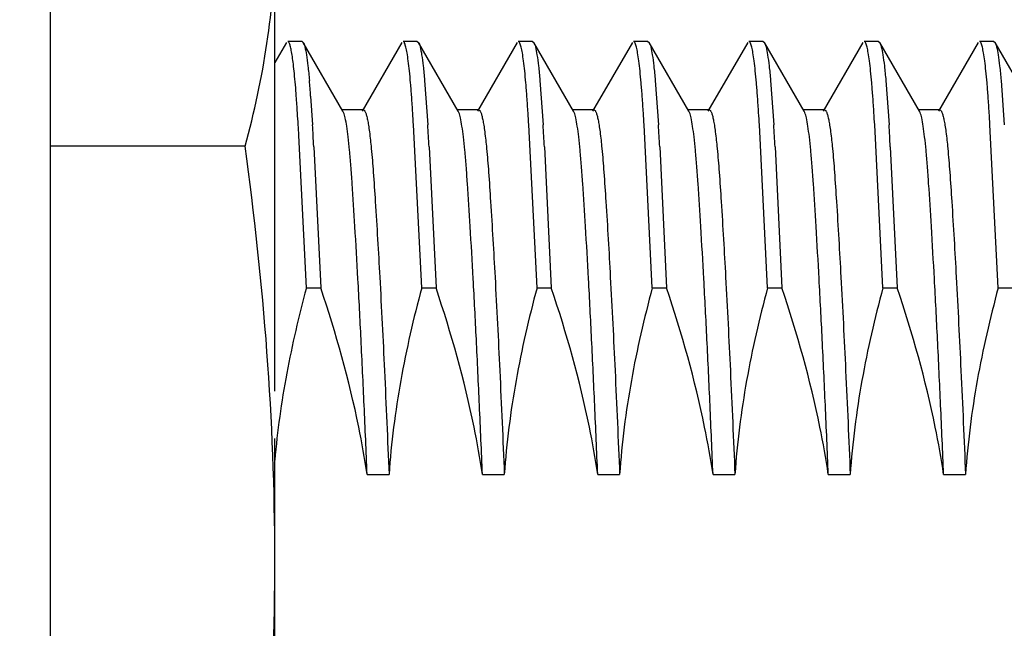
# Model space of a CAD drawing. Header units: inches. Extents: x 0 to 34, y 0 to 22.
# Tile 45 of 55: x 21.973 to 22.21, y 17.47 to 17.617. Entities that reach past the tile are written whole.
import ezdxf

# ---------------------------------------------------------------- set-up
doc = ezdxf.new("R2010")
doc.units = ezdxf.units.IN
doc.header["$LTSCALE"] = 1.87
doc.header["$MEASUREMENT"] = 0
doc.layers.get('0').update_dxf_attribs({"linetype": 'CONTINUOUS'})
doc.layers.add('DIMENSIONS', color=7, linetype='CONTINUOUS')
doc.styles.get("Standard").update_dxf_attribs({"font": 'txt', "width": 0.8})
doc.dimstyles.new('DIMSTYLE_1', dxfattribs={"dimtxt": 0.125, "dimasz": 0.18, "dimexe": 0.125, "dimexo": 0.0625, "dimgap": 0.0625, "dimtad": 0, "dimtih": 1, "dimtoh": 1, "dimdec": 3, "dimzin": 4, "dimdsep": 46, "dimtxsty": 'STANDARD', "dimblk": '_FILLED', "dimblk1": '_FILLED', "dimblk2": '_FILLED', "dimcen": 0.09, "dimadec": 0, "dimazin": 0, "dimtp": 0.01, "dimtm": 0.01, "dimtfac": 1, "dimtdec": 3, "dimtofl": 0, "dimtmove": 0, "dimatfit": 3, "dimldrblk": '_FILLED', "dimfxl": 1, "dimtolj": 1, "dimtzin": 4, "dimarcsym": 0})

# ---------------------------------------------------------------- blocks, each defined once
blk = doc.blocks.new('_FILLED')
at = {"color": 0, "linetype": 'BYBLOCK'}
blk.add_solid([(0, 0), (-1, 0.1736111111), (-1, -0.1736111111)], dxfattribs=at)
blk = doc.blocks.new('*D3')
at = {"layer": 'DIMENSIONS', "color": 2, "linetype": 'CONTINUOUS'}
for p, q in [((19.2781019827, 19.4786858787), (24.8892428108, 19.4786858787)), ((24.7642428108, 19.4786858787), (24.7642428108, 17.4036858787)), ((24.7642428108, 15.0786858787), (24.7642428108, 17.1536858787)), ((19.2781019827, 15.0786858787), (24.8892428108, 15.0786858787))]:
    blk.add_line(p, q, dxfattribs=at)
at = {"layer": 'DIMENSIONS', "color": 2, "linetype": 'CONTINUOUS', "xscale": 0.18, "yscale": 0.18, "zscale": 0.18}
for p, rotation in [((24.7642428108, 19.4786858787), 90), ((24.7642428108, 15.0786858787), 270)]:
    blk.add_blockref('_FILLED', p, dxfattribs=dict(at, rotation=rotation))
at = {"layer": 'DIMENSIONS', "color": 2, "linetype": 'CONTINUOUS', "insert": (24.7642428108, 17.3411858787), "char_height": 0.125, "width": 1.425, "attachment_point": 2, "line_spacing_factor": 0.9}
blk.add_mtext('4.400{\\Ftxt.shx;\\W1.000000;\\H0.125000; }[111.76]', dxfattribs=at)
blk = doc.blocks.new('*D4')
at = {"layer": 'DIMENSIONS', "color": 2, "linetype": 'CONTINUOUS'}
for p, q in [((23.4960885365, 19.4786858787), (23.4960885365, 19.8386858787)), ((19.2781019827, 19.4786858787), (23.6210885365, 19.4786858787)), ((13.2281019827, 17.0456858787), (23.6210885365, 17.0456858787)), ((23.4960885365, 17.0456858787), (23.4960885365, 16.6856858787))]:
    blk.add_line(p, q, dxfattribs=at)
at = {"layer": 'DIMENSIONS', "color": 2, "linetype": 'CONTINUOUS', "xscale": 0.18, "yscale": 0.18, "zscale": 0.18}
for p, rotation in [((23.4960885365, 19.4786858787), 270), ((23.4960885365, 17.0456858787), 90)]:
    blk.add_blockref('_FILLED', p, dxfattribs=dict(at, rotation=rotation))
at = {"layer": 'DIMENSIONS', "color": 2, "linetype": 'CONTINUOUS', "insert": (23.4960885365, 18.3246858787), "char_height": 0.125, "width": 1.225, "attachment_point": 2, "line_spacing_factor": 0.9}
blk.add_mtext('2.433{\\Ftxt.shx;\\W1.000000;\\H0.125000; }[61.8]', dxfattribs=at)

msp = doc.modelspace()

# ---------------------------------------------------------------- linework, layer by layer
at = {"color": 7, "linetype": 'CONTINUOUS'}
for p, q in [((21.9804358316, 19.7844757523), (21.9804506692, 14.7832961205)), ((22.0345953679, 17.5271693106), (22.0345926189, 17.6358303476)), ((22.0374014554, 17.6111678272), (22.0345933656, 17.6063146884)), ((22.0411478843, 17.611424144), (22.0376982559, 17.6114240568)), ((22.0411478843, 17.6114241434), (22.0414447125, 17.6111679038)), ((22.0510162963, 17.5946296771), (22.0414447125, 17.611167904)), ((22.0651792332, 17.6111685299), (22.0556084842, 17.5946298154)), ((22.0689256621, 17.6114248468), (22.0654760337, 17.6114247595)), ((22.0689256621, 17.6114248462), (22.0692224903, 17.6111686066)), ((22.0787940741, 17.5946303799), (22.0692224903, 17.6111686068)), ((22.0929570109, 17.6111692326), (22.083386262, 17.5946305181)), ((22.0967034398, 17.6114255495), (22.0932538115, 17.6114254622)), ((22.0967034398, 17.6114255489), (22.0970002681, 17.6111693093)), ((22.1065718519, 17.5946310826), (22.0970002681, 17.6111693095)), ((22.1207347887, 17.6111699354), (22.1111640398, 17.5946312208)), ((22.1244812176, 17.6114262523), (22.1210315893, 17.611426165)), ((22.1244812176, 17.6114262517), (22.1247780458, 17.611170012)), ((22.1343496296, 17.5946317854), (22.1247780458, 17.6111700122)), ((22.1485125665, 17.6111706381), (22.1389418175, 17.5946319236)), ((22.1522589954, 17.611426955), (22.148809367, 17.6114268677)), ((22.1522589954, 17.6114269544), (22.1525558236, 17.6111707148)), ((22.1621274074, 17.5946324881), (22.1525558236, 17.611170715)), ((22.1762903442, 17.6111713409), (22.1667195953, 17.5946326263)), ((22.1800367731, 17.6114276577), (22.1765871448, 17.6114275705)), ((22.1800367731, 17.6114276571), (22.1803336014, 17.6111714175)), ((22.1899051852, 17.5946331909), (22.1803336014, 17.6111714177)), ((22.204068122, 17.6111720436), (22.1944973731, 17.5946333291)), ((22.2078145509, 17.6114283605), (22.2043649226, 17.6114282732)), ((22.2078145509, 17.6114283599), (22.2081113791, 17.6111721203)), ((22.2176829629, 17.5946338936), (22.2081113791, 17.6111721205)), ((22.0706901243, 17.6020269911), (22.0714541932, 17.5913280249)), ((22.0984679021, 17.6020276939), (22.099231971, 17.5913287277)), ((22.1262456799, 17.6020283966), (22.1270097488, 17.5913294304)), ((22.1540234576, 17.6020290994), (22.1547875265, 17.5913301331)), ((22.1818012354, 17.6020298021), (22.1825653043, 17.5913308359)), ((22.2095790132, 17.6020305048), (22.2103430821, 17.5913315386)), ((22.0432241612, 17.5982008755), (22.0436764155, 17.5913273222)), ((22.0559501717, 17.5949245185), (22.0506745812, 17.594924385)), ((22.0511760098, 17.5942658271), (22.0510160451, 17.5946076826)), ((22.0837279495, 17.5949252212), (22.0784523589, 17.5949250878)), ((22.0789537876, 17.5942665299), (22.0787938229, 17.5946083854)), ((22.1115057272, 17.594925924), (22.1062301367, 17.5949257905)), ((22.1067315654, 17.5942672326), (22.1065716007, 17.5946090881)), ((22.139283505, 17.5949266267), (22.1340079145, 17.5949264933)), ((22.1345093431, 17.5942679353), (22.1343493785, 17.5946097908)), ((22.1670612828, 17.5949273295), (22.1617856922, 17.594927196)), ((22.1622871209, 17.5942686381), (22.1621271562, 17.5946104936)), ((22.1948390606, 17.5949280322), (22.18956347, 17.5949278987)), ((22.1900648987, 17.5942693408), (22.189904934, 17.5946111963)), ((22.0699820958, 17.5520410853), (22.0680045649, 17.5913279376)), ((22.0977598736, 17.5520417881), (22.0957823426, 17.5913286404)), ((22.1255376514, 17.5520424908), (22.1235601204, 17.5913293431)), ((22.1533154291, 17.5520431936), (22.1513378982, 17.5913300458)), ((22.1810932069, 17.5520438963), (22.179115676, 17.5913307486)), ((22.2088709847, 17.552044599), (22.2068934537, 17.5913314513)), ((22.0422043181, 17.5520403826), (22.0403809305, 17.5887454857)), ((22.0274641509, 17.5861780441), (21.9804506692, 17.5861768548)), ((22.0439873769, 17.58602423), (22.0456539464, 17.5520404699)), ((22.0717651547, 17.5860249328), (22.0734317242, 17.5520411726)), ((22.0995429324, 17.5860256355), (22.101209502, 17.5520418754)), ((22.1273207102, 17.5860263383), (22.1289872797, 17.5520425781)), ((22.155098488, 17.586027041), (22.1567650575, 17.5520432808)), ((22.1828762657, 17.5860277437), (22.1845428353, 17.5520439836)), ((22.0422043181, 17.5520403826), (22.0456539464, 17.5520404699)), ((22.0699820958, 17.5520410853), (22.0734317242, 17.5520411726)), ((22.0977598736, 17.5520417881), (22.101209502, 17.5520418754)), ((22.1255376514, 17.5520424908), (22.1289872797, 17.5520425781)), ((22.1533154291, 17.5520431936), (22.1567650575, 17.5520432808)), ((22.1810932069, 17.5520438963), (22.1845428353, 17.5520439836)), ((22.2088709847, 17.552044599), (22.212320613, 17.5520446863)), ((22.0346001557, 17.3379176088), (22.0345956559, 17.5157859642)), ((22.0568301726, 17.5070917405), (22.0621057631, 17.507091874)), ((22.0846079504, 17.5070924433), (22.0898835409, 17.5070925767)), ((22.1123857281, 17.507093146), (22.1176613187, 17.5070932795)), ((22.1401635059, 17.5070938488), (22.1454390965, 17.5070939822)), ((22.1679412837, 17.5070945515), (22.1732168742, 17.507094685)), ((22.1957190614, 17.5070952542), (22.200994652, 17.5070953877))]:
    msp.add_line(p, q, dxfattribs=at)
for centre, radius, start, end in [((21.8121657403, 17.5812924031), 0.2316762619, 4.1853498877, 5.1345600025), ((21.6422308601, 17.5690244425), 0.3986128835, 3.6274592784, 4.1975004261), ((21.0359944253, 17.530252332), 1.0060878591, 3.4802994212, 3.6467403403), ((21.0637722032, 17.5302530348), 1.006087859, 3.4802994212, 3.6467403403), ((21.0915499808, 17.5302537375), 1.0060878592, 3.4802994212, 3.6467403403), ((21.1193277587, 17.5302544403), 1.0060878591, 3.4802994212, 3.6467403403), ((21.1471055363, 17.530255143), 1.0060878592, 3.4802994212, 3.6467403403), ((21.1748833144, 17.5302558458), 1.0060878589, 3.4802994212, 3.6467403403), ((21.202661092, 17.5302565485), 1.0060878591, 3.4802994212, 3.6467403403), ((20.8455444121, 17.5187032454), 1.1968877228, 3.3548834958, 3.4786935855), ((20.8834259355, 17.5207590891), 1.1623945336, 3.3530465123, 3.4805305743), ((20.8271965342, 17.515706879), 1.2465535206, 3.2337700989, 3.4779368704), ((20.8549743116, 17.5157075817), 1.246553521, 3.2337700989, 3.4779368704), ((20.8827520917, 17.5157082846), 1.2465535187, 3.2337700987, 3.4779368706), ((20.9105298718, 17.5157089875), 1.2465535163, 3.2337700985, 3.4779368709), ((20.9383076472, 17.5157096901), 1.2465535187, 3.2337700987, 3.4779368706), ((20.676439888, 17.5085841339), 1.3697383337, 3.2410261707, 3.3550480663)]:
    msp.add_arc(centre, radius, start, end, dxfattribs=at)
for points, knots in [([(22.0274641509, 17.5861780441), (22.0296479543, 17.5943289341), (22.0323543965, 17.6066829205), (22.0342671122, 17.6233483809), (22.034592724, 17.6316768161), (22.0345926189, 17.6358303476)], [0, 0, 0, 0, 0.5033907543, 0.7522210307, 1, 1, 1, 1]), ([(22.0397745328, 17.5982007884), (22.0396383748, 17.6000369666), (22.0394266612, 17.6026127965), (22.0390817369, 17.6058003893), (22.0388388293, 17.607648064), (22.0385957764, 17.609126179), (22.0383524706, 17.6102274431), (22.0381371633, 17.6109137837), (22.0379461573, 17.6112612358), (22.0378456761, 17.6113684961), (22.0377945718, 17.6113971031)], [0, 0, 0, 0, 0.4112417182, 0.5771806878, 0.7160378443, 0.8275034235, 0.9114657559, 0.9682319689, 0.9869190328, 1, 1, 1, 1]), ([(22.0414447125, 17.6111679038), (22.0415230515, 17.6110325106), (22.0416639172, 17.6106793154), (22.0419400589, 17.6096985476), (22.0422515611, 17.6079523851), (22.0426032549, 17.6052578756), (22.0428073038, 17.6031907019), (22.0429123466, 17.6020262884)], [0, 0, 0, 0, 0.050529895, 0.1219752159, 0.3291976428, 0.6223290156, 1, 1, 1, 1]), ([(22.0678229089, 17.5942449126), (22.0677418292, 17.5955146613), (22.0675813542, 17.5979036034), (22.0673163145, 17.6012546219), (22.0670454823, 17.6041401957), (22.0667695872, 17.6065479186), (22.0664926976, 17.608471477), (22.0662145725, 17.6098985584), (22.0659690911, 17.6107841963), (22.0657496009, 17.6112276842), (22.0656327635, 17.6113639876), (22.0655723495, 17.6113978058)], [0, 0, 0, 0, 0.2194073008, 0.4128785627, 0.5796640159, 0.7191417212, 0.8308404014, 0.9144952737, 0.9702391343, 0.9880607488, 1, 1, 1, 1]), ([(22.0692224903, 17.6111686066), (22.0693008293, 17.6110332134), (22.069441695, 17.6106800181), (22.0697178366, 17.6096992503), (22.0700293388, 17.6079530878), (22.0703810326, 17.6052585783), (22.0705850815, 17.6031914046), (22.0706901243, 17.6020269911)], [0, 0, 0, 0, 0.050529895, 0.1219752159, 0.3291976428, 0.6223290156, 1, 1, 1, 1]), ([(22.0956006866, 17.5942456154), (22.095519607, 17.595515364), (22.0953591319, 17.5979043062), (22.0950940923, 17.6012553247), (22.0948232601, 17.6041408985), (22.094547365, 17.6065486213), (22.0942704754, 17.6084721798), (22.0939923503, 17.6098992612), (22.0937468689, 17.6107848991), (22.0935273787, 17.6112283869), (22.0934105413, 17.6113646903), (22.0933501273, 17.6113985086)], [0, 0, 0, 0, 0.2194073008, 0.4128785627, 0.5796640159, 0.7191417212, 0.8308404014, 0.9144952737, 0.9702391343, 0.9880607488, 1, 1, 1, 1]), ([(22.0970002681, 17.6111693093), (22.0970786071, 17.6110339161), (22.0972194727, 17.6106807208), (22.0974956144, 17.6096999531), (22.0978071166, 17.6079537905), (22.0981588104, 17.605259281), (22.0983628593, 17.6031921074), (22.0984679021, 17.6020276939)], [0, 0, 0, 0, 0.050529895, 0.1219752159, 0.3291976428, 0.6223290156, 1, 1, 1, 1]), ([(22.1233784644, 17.5942463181), (22.1232973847, 17.5955160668), (22.1231369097, 17.5979050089), (22.1228718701, 17.6012560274), (22.1226010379, 17.6041416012), (22.1223251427, 17.6065493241), (22.1220482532, 17.6084728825), (22.1217701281, 17.6098999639), (22.1215246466, 17.6107856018), (22.1213051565, 17.6112290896), (22.121188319, 17.611365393), (22.1211279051, 17.6113992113)], [0, 0, 0, 0, 0.2194073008, 0.4128785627, 0.5796640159, 0.7191417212, 0.8308404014, 0.9144952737, 0.9702391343, 0.9880607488, 1, 1, 1, 1]), ([(22.1247780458, 17.611170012), (22.1248563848, 17.6110346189), (22.1249972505, 17.6106814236), (22.1252733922, 17.6097006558), (22.1255848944, 17.6079544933), (22.1259365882, 17.6052599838), (22.1261406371, 17.6031928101), (22.1262456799, 17.6020283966)], [0, 0, 0, 0, 0.050529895, 0.1219752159, 0.3291976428, 0.6223290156, 1, 1, 1, 1]), ([(22.1511562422, 17.5942470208), (22.1510751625, 17.5955167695), (22.1509146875, 17.5979057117), (22.1506496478, 17.6012567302), (22.1503788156, 17.604142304), (22.1501029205, 17.6065500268), (22.1498260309, 17.6084735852), (22.1495479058, 17.6099006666), (22.1493024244, 17.6107863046), (22.1490829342, 17.6112297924), (22.1489660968, 17.6113660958), (22.1489056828, 17.6113999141)], [0, 0, 0, 0, 0.2194073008, 0.4128785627, 0.5796640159, 0.7191417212, 0.8308404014, 0.9144952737, 0.9702391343, 0.9880607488, 1, 1, 1, 1]), ([(22.1525558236, 17.6111707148), (22.1526341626, 17.6110353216), (22.1527750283, 17.6106821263), (22.15305117, 17.6097013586), (22.1533626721, 17.607955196), (22.153714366, 17.6052606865), (22.1539184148, 17.6031935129), (22.1540234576, 17.6020290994)], [0, 0, 0, 0, 0.050529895, 0.1219752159, 0.3291976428, 0.6223290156, 1, 1, 1, 1]), ([(22.17893402, 17.5942477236), (22.1788529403, 17.5955174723), (22.1786924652, 17.5979064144), (22.1784274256, 17.6012574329), (22.1781565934, 17.6041430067), (22.1778806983, 17.6065507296), (22.1776038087, 17.608474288), (22.1773256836, 17.6099013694), (22.1770802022, 17.6107870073), (22.176860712, 17.6112304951), (22.1767438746, 17.6113667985), (22.1766834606, 17.6114006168)], [0, 0, 0, 0, 0.2194073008, 0.4128785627, 0.5796640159, 0.7191417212, 0.8308404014, 0.9144952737, 0.9702391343, 0.9880607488, 1, 1, 1, 1]), ([(22.1803336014, 17.6111714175), (22.1804119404, 17.6110360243), (22.1805528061, 17.6106828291), (22.1808289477, 17.6097020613), (22.1811404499, 17.6079558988), (22.1814921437, 17.6052613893), (22.1816961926, 17.6031942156), (22.1818012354, 17.6020298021)], [0, 0, 0, 0, 0.050529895, 0.1219752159, 0.3291976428, 0.6223290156, 1, 1, 1, 1]), ([(22.2067117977, 17.5942484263), (22.206630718, 17.595518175), (22.206470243, 17.5979071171), (22.2062052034, 17.6012581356), (22.2059343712, 17.6041437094), (22.205658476, 17.6065514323), (22.2053815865, 17.6084749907), (22.2051034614, 17.6099020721), (22.2048579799, 17.61078771), (22.2046384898, 17.6112311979), (22.2045216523, 17.6113675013), (22.2044612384, 17.6114013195)], [0, 0, 0, 0, 0.2194073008, 0.4128785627, 0.5796640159, 0.7191417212, 0.8308404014, 0.9144952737, 0.9702391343, 0.9880607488, 1, 1, 1, 1]), ([(22.2081113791, 17.6111721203), (22.2081897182, 17.6110367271), (22.2083305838, 17.6106835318), (22.2086067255, 17.609702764), (22.2089182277, 17.6079566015), (22.2092699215, 17.605262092), (22.2094739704, 17.6031949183), (22.2095790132, 17.6020305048)], [0, 0, 0, 0, 0.050529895, 0.1219752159, 0.3291976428, 0.6223290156, 1, 1, 1, 1]), ([(22.0559499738, 17.5949114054), (22.0560471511, 17.5949078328), (22.0561959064, 17.5947729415), (22.0563305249, 17.5945468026), (22.0565104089, 17.5941474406), (22.0567149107, 17.5934650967), (22.056947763, 17.5924284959), (22.0571770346, 17.5911112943), (22.0575014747, 17.5888222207), (22.0576992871, 17.5869665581), (22.0578271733, 17.5856441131)], [0, 0, 0, 0, 0.030418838, 0.0540319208, 0.0843668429, 0.1662151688, 0.2768870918, 0.4163916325, 0.5843923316, 1, 1, 1, 1]), ([(22.0837277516, 17.5949121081), (22.0838249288, 17.5949085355), (22.0839736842, 17.5947736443), (22.0841083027, 17.5945475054), (22.0842881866, 17.5941481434), (22.0844926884, 17.5934657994), (22.0847255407, 17.5924291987), (22.0849548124, 17.591111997), (22.0852792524, 17.5888229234), (22.0854770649, 17.5869672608), (22.0856049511, 17.5856448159)], [0, 0, 0, 0, 0.030418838, 0.0540319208, 0.0843668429, 0.1662151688, 0.2768870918, 0.4163916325, 0.5843923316, 1, 1, 1, 1]), ([(22.1115055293, 17.5949128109), (22.1116027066, 17.5949092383), (22.111751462, 17.594774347), (22.1118860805, 17.5945482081), (22.1120659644, 17.5941488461), (22.1122704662, 17.5934665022), (22.1125033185, 17.5924299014), (22.1127325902, 17.5911126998), (22.1130570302, 17.5888236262), (22.1132548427, 17.5869679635), (22.1133827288, 17.5856455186)], [0, 0, 0, 0, 0.030418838, 0.0540319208, 0.0843668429, 0.1662151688, 0.2768870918, 0.4163916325, 0.5843923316, 1, 1, 1, 1]), ([(22.1392833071, 17.5949135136), (22.1393804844, 17.594909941), (22.1395292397, 17.5947750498), (22.1396638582, 17.5945489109), (22.1398437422, 17.5941495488), (22.140048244, 17.5934672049), (22.1402810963, 17.5924306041), (22.1405103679, 17.5911134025), (22.140834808, 17.5888243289), (22.1410326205, 17.5869686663), (22.1411605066, 17.5856462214)], [0, 0, 0, 0, 0.030418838, 0.0540319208, 0.0843668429, 0.1662151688, 0.2768870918, 0.4163916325, 0.5843923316, 1, 1, 1, 1]), ([(22.1670610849, 17.5949142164), (22.1671582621, 17.5949106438), (22.1673070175, 17.5947757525), (22.167441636, 17.5945496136), (22.1676215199, 17.5941502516), (22.1678260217, 17.5934679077), (22.168058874, 17.5924313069), (22.1682881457, 17.5911141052), (22.1686125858, 17.5888250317), (22.1688103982, 17.586969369), (22.1689382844, 17.5856469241)], [0, 0, 0, 0, 0.030418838, 0.0540319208, 0.0843668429, 0.1662151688, 0.2768870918, 0.4163916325, 0.5843923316, 1, 1, 1, 1]), ([(22.1948388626, 17.5949149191), (22.1949360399, 17.5949113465), (22.1950847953, 17.5947764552), (22.1952194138, 17.5945503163), (22.1953992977, 17.5941509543), (22.1956037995, 17.5934686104), (22.1958366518, 17.5924320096), (22.1960659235, 17.591114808), (22.1963903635, 17.5888257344), (22.196588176, 17.5869700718), (22.1967160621, 17.5856476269)], [0, 0, 0, 0, 0.030418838, 0.0540319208, 0.0843668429, 0.1662151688, 0.2768870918, 0.4163916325, 0.5843923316, 1, 1, 1, 1]), ([(22.0568301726, 17.5070917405), (22.0566014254, 17.5126421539), (22.0561351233, 17.5235010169), (22.055401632, 17.5392044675), (22.0546622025, 17.5535720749), (22.0539468, 17.5660812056), (22.0533767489, 17.5751685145), (22.0529361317, 17.5812860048), (22.0526211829, 17.5850238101), (22.0522939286, 17.5882089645), (22.0519589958, 17.5908066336), (22.0516129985, 17.5927657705), (22.0513400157, 17.5938497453), (22.0511760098, 17.5942658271)], [0, 0, 0, 0, 0.1906362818, 0.3729881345, 0.5394845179, 0.6843418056, 0.8029670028, 0.8519430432, 0.8948201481, 0.9316832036, 0.9618288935, 0.9846520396, 1, 1, 1, 1]), ([(22.0846079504, 17.5070924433), (22.0843792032, 17.5126428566), (22.083912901, 17.5235017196), (22.0831794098, 17.5392051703), (22.0824399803, 17.5535727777), (22.0817245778, 17.5660819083), (22.0811545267, 17.5751692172), (22.0807139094, 17.5812867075), (22.0803989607, 17.5850245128), (22.0800717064, 17.5882096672), (22.0797367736, 17.5908073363), (22.0793907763, 17.5927664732), (22.0791177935, 17.593850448), (22.0789537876, 17.5942665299)], [0, 0, 0, 0, 0.1906362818, 0.3729881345, 0.5394845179, 0.6843418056, 0.8029670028, 0.8519430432, 0.8948201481, 0.9316832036, 0.9618288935, 0.9846520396, 1, 1, 1, 1]), ([(22.1123857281, 17.507093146), (22.1121569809, 17.5126435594), (22.1116906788, 17.5235024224), (22.1109571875, 17.539205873), (22.110217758, 17.5535734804), (22.1095023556, 17.5660826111), (22.1089323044, 17.57516992), (22.1084916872, 17.5812874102), (22.1081767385, 17.5850252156), (22.1078494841, 17.58821037), (22.1075145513, 17.5908080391), (22.1071685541, 17.592767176), (22.1068955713, 17.5938511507), (22.1067315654, 17.5942672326)], [0, 0, 0, 0, 0.1906362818, 0.3729881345, 0.5394845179, 0.6843418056, 0.8029670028, 0.8519430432, 0.8948201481, 0.9316832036, 0.9618288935, 0.9846520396, 1, 1, 1, 1]), ([(22.1401635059, 17.5070938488), (22.1399347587, 17.5126442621), (22.1394684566, 17.5235031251), (22.1387349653, 17.5392065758), (22.1379955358, 17.5535741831), (22.1372801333, 17.5660833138), (22.1367100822, 17.5751706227), (22.136269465, 17.581288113), (22.1359545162, 17.5850259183), (22.1356272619, 17.5882110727), (22.1352923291, 17.5908087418), (22.1349463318, 17.5927678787), (22.134673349, 17.5938518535), (22.1345093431, 17.5942679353)], [0, 0, 0, 0, 0.1906362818, 0.3729881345, 0.5394845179, 0.6843418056, 0.8029670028, 0.8519430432, 0.8948201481, 0.9316832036, 0.9618288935, 0.9846520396, 1, 1, 1, 1]), ([(22.1679412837, 17.5070945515), (22.1677125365, 17.5126449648), (22.1672462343, 17.5235038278), (22.1665127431, 17.5392072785), (22.1657733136, 17.5535748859), (22.1650579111, 17.5660840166), (22.16448786, 17.5751713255), (22.1640472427, 17.5812888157), (22.163732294, 17.585026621), (22.1634050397, 17.5882117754), (22.1630701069, 17.5908094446), (22.1627241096, 17.5927685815), (22.1624511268, 17.5938525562), (22.1622871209, 17.5942686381)], [0, 0, 0, 0, 0.1906362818, 0.3729881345, 0.5394845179, 0.6843418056, 0.8029670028, 0.8519430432, 0.8948201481, 0.9316832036, 0.9618288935, 0.9846520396, 1, 1, 1, 1]), ([(22.1957190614, 17.5070952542), (22.1954903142, 17.5126456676), (22.1950240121, 17.5235045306), (22.1942905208, 17.5392079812), (22.1935510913, 17.5535755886), (22.1928356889, 17.5660847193), (22.1922656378, 17.5751720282), (22.1918250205, 17.5812895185), (22.1915100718, 17.5850273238), (22.1911828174, 17.5882124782), (22.1908478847, 17.5908101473), (22.1905018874, 17.5927692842), (22.1902289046, 17.593853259), (22.1900648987, 17.5942693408)], [0, 0, 0, 0, 0.1906362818, 0.3729881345, 0.5394845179, 0.6843418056, 0.8029670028, 0.8519430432, 0.8948201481, 0.9316832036, 0.9618288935, 0.9846520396, 1, 1, 1, 1]), ([(22.0345963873, 17.4868739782), (22.0345959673, 17.5034760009), (22.0332760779, 17.5366922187), (22.0296693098, 17.5697216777), (22.0274641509, 17.5861780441)], [0, 0, 0, 0, 0.4999784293, 1, 1, 1, 1]), ([(22.0578271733, 17.5856441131), (22.0580127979, 17.5837246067), (22.0583570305, 17.5794539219), (22.0590451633, 17.5691203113), (22.0599732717, 17.5531934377), (22.0610696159, 17.5312802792), (22.0617622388, 17.5154272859), (22.0621057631, 17.507091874)], [0, 0, 0, 0, 0.0735365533, 0.1633625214, 0.3949170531, 0.6818821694, 1, 1, 1, 1]), ([(22.0856049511, 17.5856448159), (22.0857905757, 17.5837253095), (22.0861348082, 17.5794546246), (22.0868229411, 17.5691210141), (22.0877510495, 17.5531941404), (22.0888473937, 17.5312809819), (22.0895400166, 17.5154279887), (22.0898835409, 17.5070925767)], [0, 0, 0, 0, 0.0735365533, 0.1633625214, 0.3949170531, 0.6818821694, 1, 1, 1, 1]), ([(22.1133827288, 17.5856455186), (22.1135683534, 17.5837260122), (22.113912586, 17.5794553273), (22.1146007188, 17.5691217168), (22.1155288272, 17.5531948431), (22.1166251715, 17.5312816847), (22.1173177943, 17.5154286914), (22.1176613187, 17.5070932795)], [0, 0, 0, 0, 0.0735365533, 0.1633625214, 0.3949170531, 0.6818821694, 1, 1, 1, 1]), ([(22.1411605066, 17.5856462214), (22.1413461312, 17.583726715), (22.1416903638, 17.5794560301), (22.1423784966, 17.5691224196), (22.143306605, 17.5531955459), (22.1444029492, 17.5312823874), (22.1450955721, 17.5154293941), (22.1454390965, 17.5070939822)], [0, 0, 0, 0, 0.0735365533, 0.1633625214, 0.3949170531, 0.6818821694, 1, 1, 1, 1]), ([(22.1689382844, 17.5856469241), (22.169123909, 17.5837274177), (22.1694681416, 17.5794567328), (22.1701562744, 17.5691231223), (22.1710843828, 17.5531962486), (22.172180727, 17.5312830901), (22.1728733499, 17.5154300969), (22.1732168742, 17.507094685)], [0, 0, 0, 0, 0.0735365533, 0.1633625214, 0.3949170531, 0.6818821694, 1, 1, 1, 1]), ([(22.1967160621, 17.5856476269), (22.1969016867, 17.5837281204), (22.1972459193, 17.5794574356), (22.1979340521, 17.569123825), (22.1988621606, 17.5531969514), (22.1999585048, 17.5312837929), (22.2006511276, 17.5154307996), (22.200994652, 17.5070953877)], [0, 0, 0, 0, 0.0735365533, 0.1633625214, 0.3949170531, 0.6818821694, 1, 1, 1, 1]), ([(22.0422043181, 17.5520403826), (22.0403669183, 17.545244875), (22.0371587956, 17.5315214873), (22.035196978, 17.5175531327), (22.0345940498, 17.5105404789)], [0, 0, 0, 0, 0.5000356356, 1, 1, 1, 1]), ([(22.0568301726, 17.5070917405), (22.0562651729, 17.5109144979), (22.0535629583, 17.5261352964), (22.0493224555, 17.5410493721), (22.0456539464, 17.5520404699)], [0, 0, 0, 0, 0.2500922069, 1, 1, 1, 1]), ([(22.0699820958, 17.5520410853), (22.0679943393, 17.5446894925), (22.0645644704, 17.5298305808), (22.0626242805, 17.5146884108), (22.0621057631, 17.507091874)], [0, 0, 0, 0, 0.5000449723, 1, 1, 1, 1]), ([(22.0846079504, 17.5070924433), (22.0840429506, 17.5109152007), (22.0813407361, 17.5261359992), (22.0771002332, 17.5410500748), (22.0734317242, 17.5520411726)], [0, 0, 0, 0, 0.2500922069, 1, 1, 1, 1]), ([(22.0977598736, 17.5520417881), (22.095772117, 17.5446901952), (22.0923422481, 17.5298312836), (22.0904020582, 17.5146891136), (22.0898835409, 17.5070925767)], [0, 0, 0, 0, 0.5000449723, 1, 1, 1, 1]), ([(22.1123857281, 17.507093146), (22.1118207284, 17.5109159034), (22.1091185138, 17.5261367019), (22.104878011, 17.5410507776), (22.101209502, 17.5520418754)], [0, 0, 0, 0, 0.2500922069, 1, 1, 1, 1]), ([(22.1255376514, 17.5520424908), (22.1235498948, 17.544690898), (22.1201200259, 17.5298319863), (22.118179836, 17.5146898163), (22.1176613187, 17.5070932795)], [0, 0, 0, 0, 0.5000449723, 1, 1, 1, 1]), ([(22.1401635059, 17.5070938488), (22.1395985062, 17.5109166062), (22.1368962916, 17.5261374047), (22.1326557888, 17.5410514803), (22.1289872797, 17.5520425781)], [0, 0, 0, 0, 0.2500922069, 1, 1, 1, 1]), ([(22.1533154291, 17.5520431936), (22.1513276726, 17.5446916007), (22.1478978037, 17.529832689), (22.1459576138, 17.514690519), (22.1454390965, 17.5070939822)], [0, 0, 0, 0, 0.5000449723, 1, 1, 1, 1]), ([(22.1679412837, 17.5070945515), (22.1673762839, 17.5109173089), (22.1646740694, 17.5261381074), (22.1604335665, 17.541052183), (22.1567650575, 17.5520432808)], [0, 0, 0, 0, 0.2500922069, 1, 1, 1, 1]), ([(22.1810932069, 17.5520438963), (22.1791054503, 17.5446923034), (22.1756755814, 17.5298333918), (22.1737353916, 17.5146912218), (22.1732168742, 17.507094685)], [0, 0, 0, 0, 0.5000449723, 1, 1, 1, 1]), ([(22.1957190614, 17.5070952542), (22.1951540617, 17.5109180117), (22.1924518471, 17.5261388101), (22.1882113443, 17.5410528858), (22.1845428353, 17.5520439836)], [0, 0, 0, 0, 0.2500922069, 1, 1, 1, 1]), ([(22.2088709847, 17.552044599), (22.2068832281, 17.5446930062), (22.2034533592, 17.5298340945), (22.2015131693, 17.5146919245), (22.200994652, 17.5070953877)], [0, 0, 0, 0, 0.5000449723, 1, 1, 1, 1]), ([(22.0274691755, 17.3875695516), (22.0296735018, 17.4040260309), (22.0332785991, 17.4370556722), (22.0345968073, 17.4702719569), (22.0345963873, 17.4868739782)], [0, 0, 0, 0, 0.5000216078, 1, 1, 1, 1])]:
    msp.add_open_spline(points, degree=3, knots=knots, dxfattribs=at)

# ---------------------------------------------------------------- dimensions: what is measured, and where the dimension line sits
at = {"layer": 'DIMENSIONS', "color": 2, "linetype": 'CONTINUOUS'}
for base, p1, picture, middle in [((23.4960885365, 19.4786858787), (13.1656019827, 17.0456858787), '*D4', (23.4960885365, 18.2621858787)), ((24.7642428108, 19.4786858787), (19.2156019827, 15.0786858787), '*D3', (24.7642428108, 17.2786858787))]:
    dim = msp.add_linear_dim(base=base, p1=p1, p2=(19.2156019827, 19.4786858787), angle=90, dimstyle='DIMSTYLE_1', dxfattribs=at)
    dim.commit()
    dim.dimension.update_dxf_attribs({"geometry": picture, "text_midpoint": middle, "dimtype": 160})

doc.saveas('drawing.dxf')
